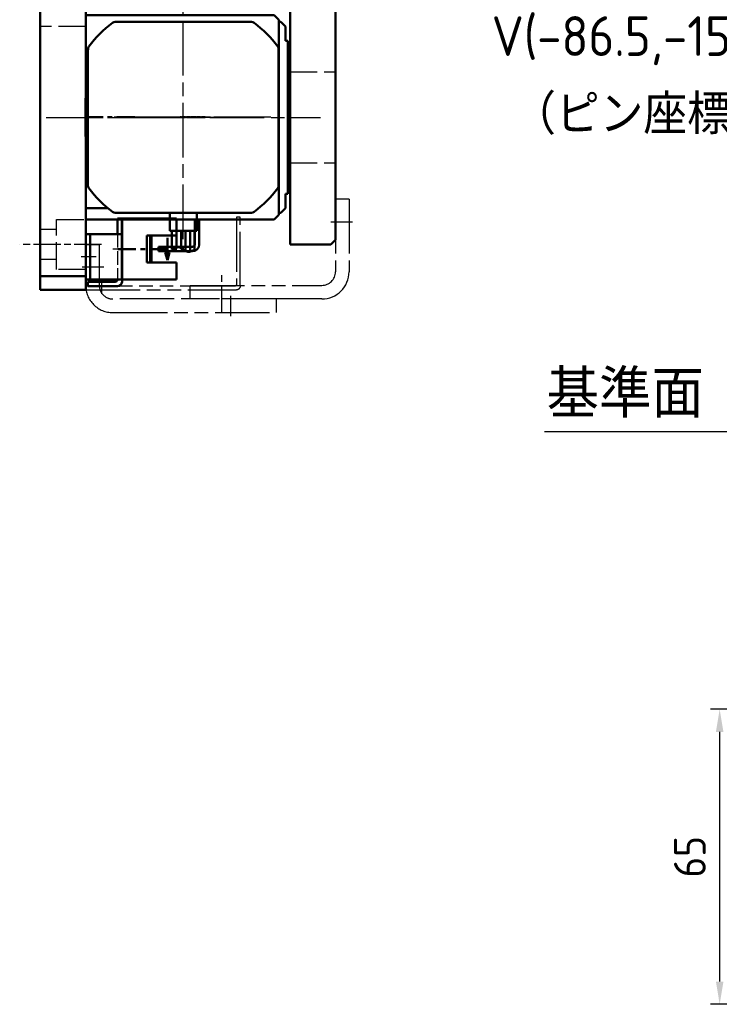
# Model space of a CAD drawing. Header units: millimetres. Extents: x 2047 to 2934, y 1574 to 2163.
# Tile 1 of 16: x 2165 to 2319, y 1610 to 1826. Entities that reach past the tile are written whole.
import ezdxf
from ezdxf import colors
from ezdxf.entities.mleader import LeaderData, LeaderLine
from ezdxf.math import Vec2, Vec3

# ---------------------------------------------------------------- set-up
doc = ezdxf.new("R2010")
doc.units = ezdxf.units.MM
for name, pattern in [('AM_ISO02W050', [7.5, 6, -1.5]), ('AM_ISO02W050x2', [3.75, 3, -0.75]), ('AM_ISO08W050', [18, 12, -1.5, 3, -1.5]), ('AM_ISO08W050x2', [9, 6, -0.75, 1.5, -0.75]), ('AM_ISO09W050', [22.5, 12, -1.5, 3, -1.5, 3, -1.5]), ('CENTER', [7, 4, -1, 1, -1]), ('CENTER2', [1.125, 0.75, -0.125, 0.125, -0.125]), ('GEN3', [6.25, 4.75, -1.5]), ('GEN7A', [6.875, 4.75, -0.875, 0.375, -0.875])]:
    doc.linetypes.add(name, pattern=pattern)
for name, color, linetype in [('3', 6, 'GEN3'), ('5', 3, 'Continuous'), ('7A', 4, 'GEN7A'), ('SHOMEN0', 7, 'Continuous')]:
    doc.layers.add(name, color=color, linetype=linetype)
for name, color, linetype, lineweight in [('AM_0', 7, 'Continuous', 50), ('AM_11', 3, 'AM_ISO09W050', 25), ('AM_3', 6, 'AM_ISO02W050', 25), ('AM_4', 3, 'Continuous', 25), ('AM_5', 3, 'Continuous', 25), ('AM_6', 2, 'Continuous', 35), ('AM_7', 4, 'AM_ISO08W050', 25)]:
    doc.layers.add(name, color=color, linetype=linetype, lineweight=lineweight)
doc.styles.get("Standard").update_dxf_attribs({"font": 'isocp.shx', "bigfont": 'extfont.shx'})
doc.dimstyles.new('AM_ISO$0', dxfattribs={"dimtxt": 3.5, "dimasz": 2.5, "dimexe": 1, "dimexo": 1, "dimgap": 1.5, "dimtad": 1, "dimdsep": 46, "dimtxsty": 'Standard', "dimcen": 0, "dimclrd": 256, "dimclre": 256, "dimclrt": 2, "dimadec": 0, "dimazin": 2, "dimtp": 0.1, "dimtm": 0.1, "dimtfac": 0.71, "dimtdec": 3, "dimtmove": 0, "dimatfit": 3, "dimfxl": 1, "dimlwd": -1, "dimlwe": -1, "dimarcsym": 1})
doc.dimstyles.new('GEN-ISO', dxfattribs={"dimtxt": 3.5, "dimasz": 2.5, "dimexe": 2, "dimexo": 1, "dimgap": 1.5, "dimtad": 1, "dimtoh": 1, "dimdsep": 46, "dimtxsty": 'Standard', "dimcen": 0, "dimclrd": 256, "dimclre": 256, "dimclrt": 2, "dimadec": 0, "dimazin": 0, "dimtp": 0.1, "dimtm": 0.1, "dimtfac": 0.71, "dimtofl": 0, "dimtmove": 0, "dimatfit": 3, "dimfxl": 1, "dimtzin": 0, "dimarcsym": 0})

# ---------------------------------------------------------------- blocks, each defined once
blk = doc.blocks.new('16112521')
at = {"color": 4, "linetype": 'CENTER'}
blk.add_line((63630.27, 15922.73), (63630.27, 15937.3), dxfattribs=at)
at = {"color": 7, "linetype": 'Continuous'}
for p, q in [((63623.57, 15923.66), (63623.57, 15935.66)), ((63623.57, 15935.66), (63627.27, 15935.66)), ((63627.27, 15929.16), (63627.27, 15935.66)), ((63636.97, 15935.66), (63633.27, 15935.66)), ((63633.27, 15929.16), (63633.27, 15935.66)), ((63636.97, 15935.66), (63636.97, 15923.66)), ((63633.27, 15930.16), (63627.27, 15930.16)), ((63633.27, 15929.86), (63627.27, 15929.86)), ((63627.27, 15929.16), (63633.27, 15929.16)), ((63623.57, 15923.66), (63636.97, 15923.66))]:
    blk.add_line(p, q, dxfattribs=at)
at = {"color": 2, "linetype": 'Continuous'}
for q in [(63629.51, 15934.12), (63629.51, 15933.2), (63632.74, 15933.66)]:
    blk.add_line((63627.79, 15933.66), q, dxfattribs=at)
blk = doc.blocks.new('16112501')
at = {"layer": 'AM_0'}
for p, q in [((64405.31, 18036.64), (64404.81, 18036.64)), ((64418.71, 18036.64), (64405.31, 18036.64)), ((64405.31, 18036.64), (64405.31, 18028.64)), ((64415.31, 18028.64), (64415.31, 18036.64)), ((64418.71, 18035.64), (64418.71, 18036.64)), ((64403.81, 18035.64), (64403.81, 18029.14)), ((64404.81, 18029.14), (64404.81, 18035.14)), ((64418.71, 18035.64), (64415.31, 18035.64)), ((64415.31, 18029.64), (64405.31, 18029.64)), ((64403.81, 18029.14), (64404.81, 18029.14)), ((64405.31, 18028.64), (64415.31, 18028.64))]:
    blk.add_line(p, q, dxfattribs=at)
for centre, radius in [((64404.81, 18035.64), 1), ((64405.31, 18035.14), 0.5)]:
    blk.add_arc(centre, radius, 90, 180, dxfattribs=at)
at = {"layer": 'AM_3', "linetype": 'AM_ISO02W050x2'}
blk.add_line((64415.31, 18035.64), (64405.31, 18035.64), dxfattribs=at)
at = {"layer": 'AM_7', "linetype": 'AM_ISO08W050x2'}
for p, q in [((64412.01, 18037.97), (64412.01, 18034.63)), ((64405.31, 18032.14), (64403.31, 18032.14)), ((64410.31, 18030.97), (64410.31, 18027.63))]:
    blk.add_line(p, q, dxfattribs=at)
blk = doc.blocks.new('16112503-200')
at = {"layer": 'AM_11'}
for p, q in [((64462.15, 18028.64), (64462.15, 18061.84)), ((64462.95, 18062.64), (64478.15, 18062.64)), ((64478.16, 18061.84), (64463.35, 18061.84)), ((64478.15, 18062.64), (64478.15, 18061.84)), ((64462.95, 18061.44), (64462.95, 18028.64)), ((64462.95, 18028.64), (64462.15, 18028.64))]:
    blk.add_line(p, q, dxfattribs=at)
for centre, radius in [((64462.95, 18061.84), 0.8), ((64463.35, 18061.44), 0.4)]:
    blk.add_arc(centre, radius, 90, 180, dxfattribs=at)
at = {"layer": 'AM_7', "linetype": 'AM_ISO08W050x2'}
blk.add_line((64463.93, 18032.14), (64461.31, 18032.14), dxfattribs=at)
blk = doc.blocks.new('A$C275F7098')
at = {"layer": 'AM_0'}
for p, q in [((0, 9), (1, 10)), ((0, 0), (0, 9)), ((1, 10), (199, 10)), ((199, 10), (200, 9)), ((200, 9), (200, 0)), ((200, 0), (0, 0))]:
    blk.add_line(p, q, dxfattribs=at)
at = {"layer": 'AM_3'}
for p, q in [((18.01, 0), (18.01, 10)), ((38, 0), (38, 10)), ((146, 0), (146, 10)), ((176, 0), (176, 10))]:
    blk.add_line(p, q, dxfattribs=at)
blk = doc.blocks.new('16112320-200')
at = {"layer": '3'}
blk.add_line((64419.2, 18049.64), (64418.2, 18049.64), dxfattribs=at)
at = {"layer": 'AM_0'}
for p, q in [((64419.7, 18053.64), (64425.2, 18053.64)), ((64418.2, 18044.64), (64418.2, 18052.14)), ((64419.2, 18052.14), (64419.2, 18044.64)), ((64425.2, 18052.64), (64419.7, 18052.64)), ((64419.2, 18044.64), (64418.2, 18044.64))]:
    blk.add_line(p, q, dxfattribs=at)
for radius in [1.5, 0.5]:
    blk.add_arc((64419.7, 18052.14), radius, 90, 180, dxfattribs=at)
blk = doc.blocks.new('A$C79E2150F')
for p, q in [((3, 4.53), (3, 14.53)), ((217, 4.53), (217, 14.53))]:
    blk.add_line(p, q)
blk.add_lwpolyline([(0, 4.53), (220, 4.53), (220, 14.53), (0, 14.53)], close=True)
at = {"layer": 'AM_3'}
for p, q in [((4.5, 14.53), (4.5, 8.13)), ((15.5, 8.13), (15.5, 14.53)), ((58, 14.53), (58, 4.53)), ((162, 14.53), (162, 4.53)), ((204.5, 8.13), (204.5, 14.53)), ((215.5, 14.53), (215.5, 8.13)), ((4.5, 8.13), (15.5, 8.13)), ((6.7, 8.13), (6.7, 4.53)), ((13.3, 8.13), (13.3, 4.53)), ((215.5, 8.13), (204.5, 8.13)), ((206.7, 8.13), (206.7, 4.53))]:
    blk.add_line(p, q, dxfattribs=at)
at = {"layer": 'AM_3', "linetype": 'AM_ISO02W050x2'}
blk.add_line((213.3, 8.13), (213.3, 4.53), dxfattribs=at)
at = {"layer": 'AM_7', "linetype": 'AM_ISO08W050x2'}
for p, q in [((10, 18.03), (10, 0)), ((210, 18.03), (210, 0))]:
    blk.add_line(p, q, dxfattribs=at)
blk = doc.blocks.new('A$C70FE24A4-200')
at = {"layer": '7A'}
blk.add_line((28, 19), (33, 19), dxfattribs=at)
at = {"layer": 'AM_11'}
for p, q in [((32, 24), (29, 24)), ((29, 24), (29, 8)), ((32, 24), (32, 8)), ((-3, 5), (26, 5)), ((-3, 2), (-3, 5)), ((26, 2), (-3, 2))]:
    blk.add_line(p, q, dxfattribs=at)
for radius in [3, 6]:
    blk.add_arc((26, 8), radius, 270, 0, dxfattribs=at)
at = {"layer": 'AM_7', "linetype": 'AM_ISO08W050x2'}
blk.add_line((4, -1), (4, 8), dxfattribs=at)
blk = doc.blocks.new('16081045-200')
at = {"layer": '7A'}
blk.add_line((18.14, 5.32), (18.14, 0.32), dxfattribs=at)
at = {"layer": 'AM_11'}
for p, q in [((28.14, 43.32), (25.14, 43.32)), ((25.14, 43.32), (25.14, 7.32)), ((28.14, 7.32), (28.14, 43.32)), ((13.14, 1.32), (13.14, 4.32)), ((13.14, 4.32), (22.14, 4.32)), ((13.14, 1.32), (22.14, 1.32))]:
    blk.add_line(p, q, dxfattribs=at)
for radius in [3, 6]:
    blk.add_arc((22.14, 7.32), radius, 270, 0, dxfattribs=at)
at = {"layer": 'AM_7'}
blk.add_line((28.95, 33.32), (24.47, 33.32), dxfattribs=at)
blk = doc.blocks.new('17021501')
at = {"color": 4, "linetype": 'Continuous'}
for p, q in [((64196.74, 16005.96), (64226.74, 16005.96)), ((64190.74, 15997.46), (64190.74, 15999.96)), ((64232.74, 15999.96), (64232.74, 15987.96)), ((64190.74, 15972.46), (64190.74, 15997.46)), ((64232.74, 15987.96), (64232.74, 15981.96)), ((64232.74, 15981.96), (64232.74, 15969.96)), ((64190.74, 15969.96), (64190.74, 15972.46)), ((64197.74, 15963.96), (64196.74, 15963.96)), ((64225.74, 15963.96), (64197.74, 15963.96)), ((64208.74, 15963.96), (64208.74, 15959.96)), ((64214.74, 15959.96), (64214.74, 15963.96)), ((64226.74, 15963.96), (64225.74, 15963.96)), ((64208.74, 15959.96), (64214.74, 15959.96)), ((64209.24, 15959.96), (64209.24, 15955.84)), ((64210.24, 15959.96), (64210.24, 15956.3)), ((64211.24, 15959.96), (64211.24, 15956.16)), ((64212.24, 15959.96), (64212.24, 15955.52)), ((64213.24, 15959.96), (64213.24, 15955.38)), ((64214.24, 15959.96), (64214.24, 15955.84)), ((64210.19, 15956.29), (64210.37, 15956.33)), ((64210.37, 15956.33), (64210.56, 15956.35)), ((64210.56, 15956.35), (64210.74, 15956.34)), ((64210.74, 15956.34), (64211, 15956.27)), ((64209.24, 15955.84), (64209.43, 15955.95)), ((64209.43, 15955.95), (64209.62, 15956.05)), ((64209.62, 15956.05), (64209.81, 15956.14)), ((64209.81, 15956.14), (64210, 15956.22)), ((64210, 15956.22), (64210.19, 15956.29)), ((64211, 15956.27), (64211.25, 15956.16)), ((64211.25, 15956.16), (64211.49, 15956.01)), ((64211.49, 15956.01), (64211.74, 15955.84)), ((64211.74, 15955.84), (64211.99, 15955.67)), ((64211.99, 15955.67), (64212.24, 15955.52)), ((64212.24, 15955.52), (64212.49, 15955.41)), ((64212.49, 15955.41), (64212.74, 15955.34)), ((64212.74, 15955.34), (64212.92, 15955.33)), ((64212.92, 15955.33), (64213.11, 15955.35)), ((64213.11, 15955.35), (64213.29, 15955.39)), ((64213.29, 15955.39), (64213.48, 15955.46)), ((64213.48, 15955.46), (64213.67, 15955.54)), ((64213.67, 15955.54), (64213.86, 15955.63)), ((64213.86, 15955.63), (64214.05, 15955.73)), ((64214.05, 15955.73), (64214.24, 15955.84))]:
    blk.add_line(p, q, dxfattribs=at)
for centre, radius, start, end in [((64211.74, 15984.96), 26, 126.8699, 143.1301), ((64196.74, 16004.96), 1, 90, 126.8699), ((64226.74, 16004.96), 1, 53.1301, 90), ((64211.74, 15984.96), 26, 36.8699, 53.1301), ((64191.74, 15999.96), 1, 143.1301, 180), ((64231.74, 15999.96), 1, 0, 36.8699), ((64191.74, 15969.96), 1, 180, 216.8699), ((64211.74, 15984.96), 26, 216.8699, 233.1301), ((64211.74, 15984.96), 26, 306.8699, 323.1301), ((64231.74, 15969.96), 1, 323.1301, 0), ((64196.74, 15964.96), 1, 233.1301, 270), ((64226.74, 15964.96), 1, 270, 306.8699)]:
    blk.add_arc(centre, radius, start, end, dxfattribs=at)
for p in [(64190.74, 15999.96), (64232.74, 16000.13)]:
    blk.add_point(p, dxfattribs=at)
at = {"layer": 'AM_7'}
for p, q in [((64211.74, 15958.15), (64211.74, 16015.15)), ((64181.56, 15984.96), (64241.93, 15984.96))]:
    blk.add_line(p, q, dxfattribs=at)
blk = doc.blocks.new('17021620')
at = {"layer": 'AM_0'}
for p, q in [((64211.45, 19484.53), (64211.45, 19443.03)), ((64256.45, 19443.03), (64256.45, 19484.53)), ((64212.45, 19442.03), (64211.45, 19443.03)), ((64255.45, 19442.03), (64256.45, 19443.03)), ((64212.45, 19442.03), (64255.45, 19442.03))]:
    blk.add_line(p, q, dxfattribs=at)
blk = doc.blocks.new('161112536-600')
at = {"layer": 'AM_0'}
for p, q in [((26, 34), (26.5, 34)), ((26.5, 34), (27.5, 33)), ((27.5, 33), (27.5, 29.88)), ((27.5, 29.88), (28, 29.88)), ((28, 29.88), (28, -3.87)), ((28.5, 28), (28, 28)), ((28.5, -2), (28.5, 28)), ((28, -2), (28.5, -2)), ((28, -3.87), (27.5, -3.87)), ((27.5, -3.87), (27.5, -7)), ((26.5, -8), (26, -8)), ((27.5, -7), (26.5, -8))]:
    blk.add_line(p, q, dxfattribs=at)
blk = doc.blocks.new('*D107')
at = {"layer": 'AM_5', "transparency": 16777216}
for p, q in [((2374.57, 1674.51), (2317.47, 1674.51)), ((2319.47, 1614.54), (2319.47, 1669.51)), ((2363.57, 1609.54), (2317.47, 1609.54))]:
    blk.add_line(p, q, dxfattribs=at)
for points in [[(2318.64, 1669.51), (2320.3, 1669.51), (2319.47, 1674.51)], [(2318.64, 1614.54), (2320.3, 1614.54), (2319.47, 1609.54)]]:
    blk.add_solid(points, dxfattribs=at)
at = {"layer": 'Defpoints', "color": 0, "transparency": 16777216}
for p in [(2319.47, 1674.51), (2376.57, 1674.51), (2365.57, 1609.54)]:
    blk.add_point(p, dxfattribs=at)
at = {"layer": 'AM_5', "color": 2, "transparency": 16777216, "insert": (2312.9, 1642.03), "char_height": 7, "attachment_point": 5, "rotation": 90}
blk.add_mtext('65', dxfattribs=at)

msp = doc.modelspace()

# ---------------------------------------------------------------- linework, layer by layer
at = {"layer": 'AM_0', "color": 7, "linetype": 'Continuous'}
msp.add_line((2179.858, 1800.667), (2179.858, 1809.067), dxfattribs=at)
at = {"layer": 'AM_0', "color": 7, "linetype": 'CENTER'}
msp.add_line((2190.688, 1804.867), (2179.203, 1804.867), dxfattribs=at)
at = {"layer": 'AM_0', "color": 4, "linetype": 'CENTER2'}
msp.add_line((2206.188, 1804.867), (2200.558, 1804.867), dxfattribs=at)
at = {"layer": 'AM_0'}
msp.add_line((2184.753, 1784.861), (2179.858, 1784.861), dxfattribs=at)
at = {"layer": 'AM_7'}
msp.add_line((2220.658, 1804.867), (2185.058, 1804.867), dxfattribs=at)
at = {"layer": 'AM_7', "linetype": 'AM_ISO08W050x2'}
for p, q in [((2195.058, 1804.867), (2210.658, 1804.867)), ((2199.858, 1804.867), (2217.358, 1804.867)), ((2199.858, 1804.867), (2217.358, 1804.867)), ((2216.358, 1804.867), (2200.358, 1804.867))]:
    msp.add_line(p, q, dxfattribs=at)
at = {"layer": 'SHOMEN0', "linetype": 'CENTER'}
msp.add_line((2206.174, 1804.867), (2200.558, 1804.867), dxfattribs=at)

# ---------------------------------------------------------------- block references
at = {"layer": 'AM_0', "xscale": -1}
for name, p, rotation in [('A$C79E2150F', (2165.332, 1766.867), 270), ('A$C275F7098', (2224.859, 1776.867), 270), ('161112536-600', (2196.359, 1817.868), 180), ('16112503-200', (-15848.779, -62695.287), 270), ('16112521', (-13735.804, -61854.402), 270)]:
    msp.add_blockref(name, p, dxfattribs=dict(at, rotation=rotation))
at = {"layer": 'AM_0'}
msp.add_blockref('17021501', (-62010.383, -14180.096), dxfattribs=at)
at = {"layer": 'AM_11'}
msp.add_blockref('A$C70FE24A4-200', (2205.858, 1762.867), dxfattribs=at)
at = {"layer": 'AM_11', "xscale": -1, "rotation": 270}
msp.add_blockref('16112320-200', (-15848.778, -62642.83), dxfattribs=at)
at = {"layer": 'AM_11', "rotation": 270}
msp.add_blockref('16081045-200', (2178.538, 1790.003), dxfattribs=at)
at = {"layer": 'AM_3', "linetype": 'AM_ISO02W050x2', "xscale": -1, "rotation": 270}
msp.add_blockref('16112501', (-15848.779, -62636.139), dxfattribs=at)
at = {"layer": 'AM_4', "rotation": 90}
msp.add_blockref('17021620', (21664.392, -62429.081), dxfattribs=at)

# ---------------------------------------------------------------- texts
at = {"layer": '5', "color": 2, "insert": (2316.001, 1738.692), "char_height": 10.5, "width": 56.81896, "attachment_point": 9}
msp.add_mtext('基準面', dxfattribs=at)
at = {"layer": 'AM_6', "insert": (2273.795, 1809.91), "char_height": 8.75, "width": 92.65741, "attachment_point": 1}
msp.add_mtext('（ピン座標値）', dxfattribs=at)

# ---------------------------------------------------------------- dimensions: what is measured, and where the dimension line sits
at = {"layer": 'AM_5'}
dim = msp.add_linear_dim(base=(2319.471, 1674.51), p1=(2365.571, 1609.541), p2=(2376.571, 1674.51), angle=90, dimstyle='AM_ISO$0', override={"dimscale": 2, "dimdec": 1, "dimtp": 0.05}, dxfattribs=at)
dim.commit()
dim.dimension.update_dxf_attribs({"geometry": '*D107', "text_midpoint": (2312.897, 1642.026)})

# ---------------------------------------------------------------- leaders
at = {"layer": '5', "annotation_type": 0, "has_hookline": 1, "hookline_direction": 1, "text_width": 35}
msp.add_leader([(2365.571, 1790.894), (2327.93, 1735.606), (2320.43, 1735.606)], dimstyle='GEN-ISO', override={"dimscale": 3, "dimgap": 1.5, "dimtad": 1, "dimdec": 3, "dimtdec": 3, "dimarcsym": 1}, dxfattribs=at)
at = {"layer": 'AM_6'}
ml = msp.add_multileader_mtext('Standard', dxfattribs=at)
ml.set_content('V(-86.5,-15)', color=256)
ml.set_leader_properties()
ml.build(insert=Vec2(0, 0))
ml.multileader.update_dxf_attribs({"text_left_attachment_type": 5})
ctx = ml.context
ctx.base_point, ctx.char_height, ctx.plane_origin = Vec3(2267.269, 1816.194), 8.75, Vec3(2389.071, 1861.867)
ctx.left_attachment = 5
notes = []
notes.append((ctx, [(0, (1, 1, 0), (2338.328, 1822.1), (-1, 0), 8, [(0, [(2389.071, 1861.867)], 0, [])])]))
ctx.mtext.insert, ctx.mtext.flow_direction = Vec3(2269.269, 1827.131), 5
for ctx, leaders in notes:
    for number, flags, end, landing, length, lines in leaders:
        leader = LeaderData()
        leader.index, (leader.has_last_leader_line, leader.has_dogleg_vector, leader.attachment_direction) = number, flags
        leader.last_leader_point, leader.dogleg_vector, leader.dogleg_length = Vec3(end), Vec3(landing), length
        for number, points, colour, breaks in lines:
            line = LeaderLine()
            line.index, line.vertices, line.color, line.breaks = number, Vec3.list(points), colors.encode_raw_color(colour), breaks
            leader.lines.append(line)
        ctx.leaders.append(leader)

doc.saveas('drawing.dxf')
